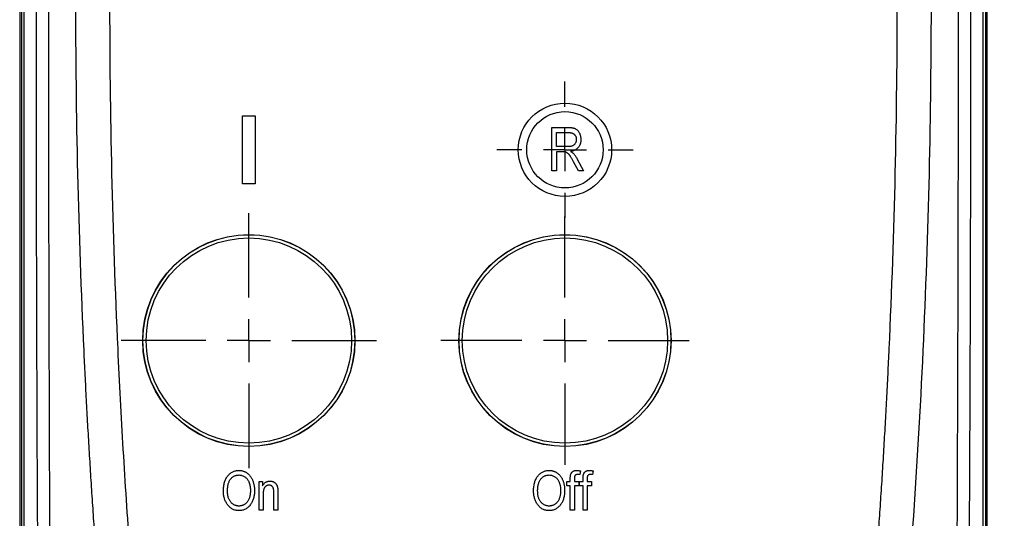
# Model space of a CAD drawing. Header units: millimetres. Extents: x 25 to 1092, y 25 to 838.
# Tile 3 of 46: x 157 to 273, y 302 to 360. Entities that reach past the tile are written whole.
import ezdxf

# ---------------------------------------------------------------- set-up
doc = ezdxf.new("R2010")
doc.units = ezdxf.units.MM
doc.header["$LTSCALE"] = 4
doc.linetypes.add('CENTERX2', pattern=[20.32, 12.7, -2.54, 2.54, -2.54])
doc.layers.add('CENTER', color=40, linetype='CENTERX2')
doc.layers.add('DIMENSIONS', color=140, linetype='Continuous', lineweight=25)
doc.styles.add('SLDTEXTSTYLE0', font='TXT', dxfattribs={"width": 0.7})
doc.dimstyles.new('SLDDIMSTYLE0', dxfattribs={"dimtxt": 8.632031, "dimasz": 13.208, "dimexe": 0, "dimexo": 0.0625, "dimgap": 2.158008, "dimtad": 0, "dimtih": 1, "dimtoh": 1, "dimrnd": 1e-09, "dimzin": 4, "dimdsep": 46, "dimtxsty": 'SLDTEXTSTYLE0', "dimsah": 1, "dimcen": 0.09, "dimadec": 0, "dimazin": 1, "dimtfac": 1, "dimtofl": 0, "dimtmove": 0, "dimatfit": 3, "dimfxl": 0, "dimfrac": 2, "dimtolj": 1, "dimtzin": 12, "dimarcsym": 0})

# ---------------------------------------------------------------- blocks, each defined once
blk = doc.blocks.new('_D')
at = {"layer": 'DIMENSIONS'}
for p, q in [((263.34, 471.64), (355.55, 471.64)), ((342.85, 471.64), (342.85, 399.06)), ((330.02, 383.41), (327.12, 383.41)), ((327.12, 383.41), (327.12, 369.69)), ((355.67, 383.41), (358.57, 383.41)), ((358.57, 383.41), (358.57, 369.69)), ((327.12, 369.69), (330.02, 369.69)), ((358.57, 369.69), (355.67, 369.69)), ((342.85, 254.64), (342.85, 367.75)), ((263.34, 254.64), (355.55, 254.64))]:
    blk.add_line(p, q, dxfattribs=at)
for points in [[(342.85, 471.64), (340.81, 458.44), (344.88, 458.44)], [(342.85, 254.64), (344.88, 267.85), (340.81, 267.85)]]:
    blk.add_solid(points, dxfattribs=at)
at = {"layer": 'DIMENSIONS', "char_height": 8.467, "attachment_point": 1, "style": 'SLDTEXTSTYLE0'}
for s, insert in [('217.0', (326.43, 396.25)), ('8.54', (330.02, 380.6))]:
    blk.add_mtext(s, dxfattribs=dict(at, insert=insert))
blk = doc.blocks.new('SW_CENTERMARKSYMBOL_0')
at = {"layer": 'CENTER', "color": 0}
for p, q in [((0, 5.08), (0, 14.64)), ((0, 0), (0, 2.54)), ((-5.08, 0), (-14.64, 0)), ((0, 0), (-2.54, 0)), ((0, 0), (2.54, 0)), ((0, 0), (0, -2.54)), ((5.08, 0), (14.64, 0)), ((0, -5.08), (0, -14.64))]:
    blk.add_line(p, q, dxfattribs=at)
blk = doc.blocks.new('SW_CENTERMARKSYMBOL_2')
at = {"layer": 'CENTER', "color": 0}
for p, q in [((0, 5.08), (0, 8.04)), ((0, 0), (0, 2.54)), ((-5.08, 0), (-8.04, 0)), ((0, 0), (-2.54, 0)), ((0, 0), (2.54, 0)), ((0, 0), (0, -2.54)), ((5.08, 0), (8.04, 0)), ((0, -5.08), (0, -8.04))]:
    blk.add_line(p, q, dxfattribs=at)
blk = doc.blocks.new('SW_CENTERMARKSYMBOL_3')
at = {"layer": 'CENTER', "color": 0}
for p, q in [((0, 5.08), (0, 15.04)), ((0, 0), (0, 2.54)), ((-5.08, 0), (-15.04, 0)), ((0, 0), (-2.54, 0)), ((0, 0), (2.54, 0)), ((0, 0), (0, -2.54)), ((5.08, 0), (15.04, 0)), ((0, -5.08), (0, -15.04))]:
    blk.add_line(p, q, dxfattribs=at)

msp = doc.modelspace()

# ---------------------------------------------------------------- linework, layer by layer
for p, q in [((157.005, 458.866), (157.005, 267.423)), ((157.009, 458.894), (157.009, 267.394)), ((157.207, 458.866), (157.207, 267.423)), ((157.492, 458.866), (157.492, 267.423)), ((270.526, 267.423), (270.526, 458.866)), ((270.81, 458.866), (270.81, 267.423)), ((271.009, 267.394), (271.009, 458.894)), ((271.012, 267.423), (271.012, 458.866)), ((183.259, 349.144), (184.759, 349.144)), ((183.259, 341.144), (183.259, 349.144)), ((184.759, 349.144), (184.759, 341.144)), ((219.726, 342.644), (219.726, 347.781)), ((219.726, 347.781), (221.612, 347.781)), ((220.259, 345.513), (220.259, 347.18)), ((220.259, 347.18), (221.65, 347.18)), ((221.511, 345.513), (220.259, 345.513)), ((220.259, 344.912), (220.259, 342.644)), ((220.94, 344.912), (220.259, 344.912)), ((222.855, 342.644), (222.262, 343.743)), ((222.71, 344.048), (223.461, 342.644)), ((220.259, 342.644), (219.726, 342.644)), ((223.461, 342.644), (222.855, 342.644)), ((184.759, 341.144), (183.259, 341.144)), ((221.882, 306.006), (221.882, 306.354)), ((222.362, 306.319), (222.362, 306.006)), ((223.019, 306.847), (222.747, 306.847)), ((223.083, 307.267), (223.019, 306.847)), ((223.383, 306.006), (223.383, 306.354)), ((223.863, 306.319), (223.863, 306.006)), ((224.52, 306.847), (224.248, 306.847)), ((224.583, 307.267), (224.52, 306.847)), ((185.212, 306.006), (185.632, 306.006)), ((185.212, 302.644), (185.212, 306.006)), ((185.632, 306.006), (185.632, 305.526)), ((221.461, 306.006), (221.882, 306.006)), ((221.461, 305.526), (221.461, 306.006)), ((221.882, 305.526), (221.461, 305.526)), ((221.882, 302.644), (221.882, 305.526)), ((222.362, 306.006), (222.902, 306.006)), ((222.362, 305.526), (222.362, 302.644)), ((222.902, 305.526), (222.362, 305.526)), ((222.902, 306.006), (222.902, 305.526)), ((222.962, 306.006), (223.383, 306.006)), ((222.962, 305.526), (222.962, 306.006)), ((223.383, 305.526), (222.962, 305.526)), ((223.383, 302.644), (223.383, 305.526)), ((223.863, 306.006), (224.403, 306.006)), ((223.863, 305.526), (223.863, 302.644)), ((224.403, 305.526), (223.863, 305.526)), ((224.403, 306.006), (224.403, 305.526)), ((185.692, 304.479), (185.692, 302.644)), ((186.953, 302.644), (186.953, 304.687)), ((187.433, 304.702), (187.433, 302.644)), ((185.692, 302.644), (185.212, 302.644)), ((187.433, 302.644), (186.953, 302.644)), ((222.362, 302.644), (221.882, 302.644)), ((223.863, 302.644), (223.383, 302.644))]:
    msp.add_line(p, q)
for centre, radius in [((221.259, 345.144), 5.5), ((221.259, 345.144), 4.5), ((184.009, 322.644), 12.5), ((184.009, 322.644), 12.483), ((184.009, 322.644), 12.1), ((221.259, 322.644), 12.5), ((221.259, 322.644), 12.483), ((221.259, 322.644), 12.1)]:
    msp.add_circle(centre, radius)
for points, knots in [([(159.347, 267.69), (159.211, 283.598), (159.12, 299.506), (158.997, 331.325), (158.967, 347.234), (158.967, 379.054), (158.997, 394.964), (159.12, 426.782), (159.211, 442.691), (159.347, 458.598)], [0, 0, 0, 0, 0.25, 0.25, 0.5, 0.5, 0.75, 0.75, 1, 1, 1, 1]), ([(160.693, 458.532), (160.668, 454.239), (160.623, 446.29), (160.544, 430.392), (160.433, 402.89), (160.362, 363.144), (160.433, 323.399), (160.544, 295.896), (160.623, 279.999), (160.668, 272.05), (160.693, 267.756)], [0, 0, 0, 0, 0.0675146, 0.1250002, 0.2500003, 0.5000003, 0.7500002, 0.875, 0.9324855, 1, 1, 1, 1]), ([(267.325, 267.756), (267.418, 283.654), (267.494, 299.552), (267.599, 331.349), (267.627, 347.247), (267.627, 379.042), (267.599, 394.94), (267.494, 426.736), (267.418, 442.634), (267.325, 458.532)], [0, 0, 0, 0, 0.25, 0.25, 0.5, 0.5, 0.75, 0.75, 1, 1, 1, 1]), ([(268.671, 458.598), (268.687, 456.667), (268.719, 452.767), (268.763, 446.859), (268.805, 440.836), (268.855, 432.849), (268.909, 422.848), (268.978, 406.939), (269.035, 387.009), (269.058, 363.144), (269.035, 339.28), (268.978, 319.35), (268.909, 303.44), (268.844, 291.432), (268.767, 279.545), (268.702, 271.591), (268.671, 267.69)], [0, 0, 0, 0, 0.0303493, 0.0612991, 0.0928494, 0.1250002, 0.1868141, 0.249999, 0.3749987, 0.4999992, 0.6249992, 0.7499998, 0.8131824, 0.8749996, 0.9386995, 1, 1, 1, 1]), ([(167.492, 279.884), (167.397, 280.901), (167.209, 282.929), (166.942, 285.966), (166.685, 288.99), (166.439, 292.001), (166.205, 295), (165.983, 297.987), (165.771, 300.961), (165.57, 303.924), (165.38, 306.876), (165.201, 309.815), (165.031, 312.744), (164.872, 315.661), (164.724, 318.567), (164.298, 327.443), (163.783, 342.299), (163.542, 363.144), (163.783, 383.988), (164.323, 399.571), (164.831, 409.907), (165.112, 415.015), (165.424, 420.158), (165.768, 425.335), (166.146, 430.55), (166.558, 435.801), (167.003, 441.091), (167.328, 444.628), (167.492, 446.404)], [0, 0, 0, 0, 0.01836484, 0.03664572, 0.05484422, 0.07296183, 0.09099998, 0.10896009, 0.12684351, 0.1446516, 0.16238564, 0.18004692, 0.19763666, 0.21515605, 0.23260623, 0.24998829, 0.37502202, 0.49999741, 0.62497269, 0.75000622, 0.78047014, 0.81114519, 0.84203752, 0.87315369, 0.90450062, 0.93608554, 0.96791601, 1, 1, 1, 1]), ([(171.411, 446.042), (171.322, 445.06), (171.142, 443.097), (170.885, 440.15), (170.637, 437.201), (170.398, 434.251), (170.17, 431.298), (169.951, 428.344), (169.742, 425.387), (169.542, 422.429), (169.353, 419.469), (169.173, 416.506), (169.002, 413.542), (168.842, 410.576), (168.691, 407.608), (168.268, 398.72), (167.759, 383.901), (167.521, 363.144), (167.759, 342.387), (168.303, 326.577), (168.837, 315.713), (169.168, 309.783), (169.538, 303.86), (169.946, 297.946), (170.394, 292.039), (170.878, 286.139), (171.234, 282.21), (171.411, 280.247)], [0, 0, 0, 0, 0.01780971, 0.03562587, 0.05344868, 0.07127833, 0.08911502, 0.10695894, 0.12481031, 0.1426693, 0.16053612, 0.17841095, 0.19629401, 0.21418547, 0.23208554, 0.24999441, 0.37495702, 0.50000279, 0.62504542, 0.7500115, 0.78581879, 0.82159193, 0.85733246, 0.89304197, 0.92872202, 0.96437417, 1, 1, 1, 1]), ([(256.606, 280.247), (256.696, 281.228), (256.876, 283.192), (257.133, 286.138), (257.381, 289.087), (257.619, 292.037), (257.848, 294.99), (258.066, 297.944), (258.276, 300.901), (258.475, 303.859), (258.665, 306.819), (258.845, 309.782), (259.015, 312.746), (259.176, 315.712), (259.327, 318.68), (259.749, 327.567), (260.259, 342.387), (260.496, 363.144), (260.259, 383.9), (259.715, 399.71), (259.181, 410.575), (258.85, 416.505), (258.48, 422.428), (258.072, 428.343), (257.624, 434.25), (257.14, 440.149), (256.784, 444.078), (256.606, 446.042)], [0, 0, 0, 0, 0.0178093, 0.0356251, 0.0534475, 0.0712767, 0.089113, 0.1069566, 0.1248075, 0.1426661, 0.1605325, 0.178407, 0.1962896, 0.2141807, 0.2320804, 0.2499888, 0.3749516, 0.4999976, 0.62504, 0.7500059, 0.785814, 0.8215879, 0.8573293, 0.8930396, 0.9287204, 0.9643734, 1, 1, 1, 1]), ([(260.526, 446.404), (261.823, 432.563), (262.788, 418.702), (263.753, 397.88), (263.994, 390.932), (264.315, 377.038), (264.395, 370.091), (264.395, 356.197), (264.315, 349.249), (263.994, 335.354), (263.753, 328.408), (262.788, 307.587), (261.823, 293.725), (260.526, 279.884)], [0, 0, 0, 0, 0.25, 0.25, 0.375, 0.375, 0.5, 0.5, 0.625, 0.625, 0.75, 0.75, 1, 1, 1, 1]), ([(221.612, 347.781), (221.66, 347.781), (221.752, 347.78), (221.886, 347.772), (222.01, 347.761), (222.124, 347.746), (222.229, 347.725), (222.323, 347.7), (222.409, 347.672), (222.509, 347.625), (222.624, 347.553), (222.748, 347.443), (222.856, 347.307), (222.952, 347.151), (223.032, 346.975), (223.088, 346.784), (223.122, 346.579), (223.126, 346.438), (223.128, 346.365)], [0, 0, 0, 0, 0.059861, 0.1158671, 0.1680793, 0.2165825, 0.2611372, 0.3018318, 0.3396882, 0.3742913, 0.44084, 0.5092319, 0.5812865, 0.6587661, 0.7397238, 0.8226648, 0.9089988, 1, 1, 1, 1]), ([(221.65, 347.18), (221.688, 347.18), (221.761, 347.179), (221.868, 347.169), (221.967, 347.15), (222.06, 347.129), (222.145, 347.097), (222.223, 347.059), (222.294, 347.015), (222.358, 346.963), (222.412, 346.905), (222.463, 346.844), (222.503, 346.775), (222.537, 346.703), (222.562, 346.625), (222.582, 346.542), (222.591, 346.454), (222.593, 346.393), (222.594, 346.362)], [0, 0, 0, 0, 0.0799571, 0.1551096, 0.2258771, 0.2931028, 0.3564408, 0.4167835, 0.475779, 0.5325829, 0.5885908, 0.6439031, 0.699487, 0.7552592, 0.8132296, 0.8726428, 0.9346728, 1, 1, 1, 1]), ([(222.594, 346.362), (222.593, 346.319), (222.591, 346.236), (222.565, 346.115), (222.528, 346.001), (222.472, 345.897), (222.404, 345.804), (222.325, 345.723), (222.234, 345.656), (222.131, 345.601), (222.009, 345.56), (221.865, 345.532), (221.696, 345.516), (221.576, 345.514), (221.511, 345.513)], [0, 0, 0, 0, 0.0817049, 0.1594826, 0.2351943, 0.3102525, 0.3833424, 0.4541553, 0.5252502, 0.5979298, 0.6772085, 0.7699443, 0.8772446, 1, 1, 1, 1]), ([(223.128, 346.365), (223.127, 346.317), (223.125, 346.224), (223.111, 346.086), (223.088, 345.956), (223.052, 345.833), (223.011, 345.716), (222.957, 345.607), (222.894, 345.504), (222.822, 345.409), (222.741, 345.322), (222.65, 345.243), (222.551, 345.172), (222.443, 345.109), (222.327, 345.054), (222.201, 345.011), (222.067, 344.972), (221.975, 344.955), (221.927, 344.946)], [0, 0, 0, 0, 0.0701236, 0.1369734, 0.2015151, 0.2632468, 0.3238124, 0.3826328, 0.4409845, 0.4989771, 0.5571871, 0.615133, 0.6744598, 0.7349914, 0.7972369, 0.8619681, 0.9294895, 1, 1, 1, 1]), ([(222.262, 343.743), (222.234, 343.794), (222.181, 343.893), (222.103, 344.033), (222.03, 344.159), (221.963, 344.272), (221.9, 344.369), (221.844, 344.454), (221.792, 344.523), (221.731, 344.595), (221.659, 344.67), (221.574, 344.745), (221.489, 344.803), (221.402, 344.847), (221.307, 344.877), (221.199, 344.898), (221.075, 344.91), (220.987, 344.912), (220.94, 344.912)], [0, 0, 0, 0, 0.0927277, 0.177366, 0.2544136, 0.3238894, 0.3853541, 0.4385528, 0.4846307, 0.5229519, 0.5888277, 0.6486112, 0.7025752, 0.7518734, 0.8022474, 0.8601859, 0.9255594, 1, 1, 1, 1]), ([(221.927, 344.946), (221.962, 344.926), (222.029, 344.889), (222.12, 344.83), (222.198, 344.77), (222.242, 344.727), (222.263, 344.706)], [0, 0, 0, 0, 0.2897108, 0.5514969, 0.7881429, 1, 1, 1, 1]), ([(222.263, 344.706), (222.304, 344.656), (222.388, 344.555), (222.503, 344.393), (222.613, 344.226), (222.677, 344.108), (222.71, 344.048)], [0, 0, 0, 0, 0.2455633, 0.4938879, 0.7446128, 1, 1, 1, 1]), ([(181.009, 304.895), (181.011, 304.99), (181.014, 305.174), (181.038, 305.443), (181.079, 305.694), (181.136, 305.929), (181.21, 306.146), (181.3, 306.347), (181.407, 306.531), (181.53, 306.697), (181.665, 306.846), (181.81, 306.974), (181.962, 307.084), (182.123, 307.172), (182.291, 307.243), (182.468, 307.291), (182.653, 307.323), (182.779, 307.326), (182.843, 307.327)], [0, 0, 0, 0, 0.0831919, 0.1620054, 0.2362691, 0.3066253, 0.3736257, 0.4377443, 0.4997343, 0.5601671, 0.6188357, 0.6750154, 0.7296972, 0.7830092, 0.8359127, 0.8894447, 0.9439471, 1, 1, 1, 1]), ([(181.489, 304.887), (181.49, 304.966), (181.492, 305.117), (181.512, 305.337), (181.539, 305.541), (181.582, 305.729), (181.634, 305.901), (181.701, 306.057), (181.778, 306.199), (181.869, 306.322), (181.968, 306.432), (182.074, 306.527), (182.186, 306.608), (182.306, 306.673), (182.432, 306.724), (182.564, 306.761), (182.703, 306.782), (182.798, 306.785), (182.847, 306.787)], [0, 0, 0, 0, 0.0894977, 0.172859, 0.2509968, 0.3240717, 0.3920552, 0.4564133, 0.5170382, 0.5752192, 0.6309928, 0.6850178, 0.7371468, 0.7886677, 0.839836, 0.8916409, 0.9450307, 1, 1, 1, 1]), ([(182.843, 307.327), (182.885, 307.326), (182.968, 307.324), (183.091, 307.311), (183.211, 307.29), (183.328, 307.258), (183.442, 307.219), (183.554, 307.17), (183.662, 307.112), (183.768, 307.047), (183.87, 306.973), (183.966, 306.89), (184.058, 306.8), (184.143, 306.701), (184.223, 306.595), (184.297, 306.48), (184.366, 306.357), (184.429, 306.227), (184.486, 306.09), (184.536, 305.947), (184.577, 305.796), (184.612, 305.64), (184.638, 305.476), (184.658, 305.307), (184.669, 305.131), (184.671, 305.012), (184.671, 304.951)], [0, 0, 0, 0, 0.0374927, 0.074051, 0.1104132, 0.1462906, 0.1823667, 0.2186773, 0.2550749, 0.2922409, 0.3296542, 0.3675328, 0.4056909, 0.4445404, 0.4840761, 0.5247147, 0.5664015, 0.6096676, 0.6539091, 0.6991821, 0.7455791, 0.7934049, 0.8424054, 0.8933528, 0.9457458, 1, 1, 1, 1]), ([(182.847, 306.787), (182.907, 306.784), (183.027, 306.779), (183.202, 306.739), (183.37, 306.671), (183.528, 306.578), (183.674, 306.465), (183.8, 306.33), (183.91, 306.18), (183.963, 306.067), (183.99, 306.01)], [0, 0, 0, 0, 0.1234778, 0.2451583, 0.3674812, 0.4931093, 0.6201345, 0.7449, 0.8709106, 1, 1, 1, 1]), ([(217.559, 304.895), (217.561, 304.99), (217.564, 305.174), (217.588, 305.443), (217.629, 305.694), (217.686, 305.929), (217.76, 306.146), (217.85, 306.347), (217.957, 306.531), (218.08, 306.697), (218.215, 306.846), (218.36, 306.974), (218.512, 307.084), (218.673, 307.172), (218.841, 307.243), (219.018, 307.291), (219.203, 307.323), (219.329, 307.326), (219.393, 307.327)], [0, 0, 0, 0, 0.0831919, 0.1620054, 0.2362691, 0.3066253, 0.3736257, 0.4377443, 0.4997343, 0.5601671, 0.6188357, 0.6750154, 0.7296972, 0.7830092, 0.8359127, 0.8894447, 0.9439471, 1, 1, 1, 1]), ([(218.039, 304.887), (218.04, 304.966), (218.042, 305.117), (218.062, 305.337), (218.089, 305.541), (218.132, 305.729), (218.184, 305.901), (218.251, 306.057), (218.328, 306.199), (218.419, 306.322), (218.518, 306.432), (218.624, 306.527), (218.736, 306.608), (218.856, 306.673), (218.982, 306.724), (219.114, 306.761), (219.253, 306.782), (219.348, 306.785), (219.397, 306.787)], [0, 0, 0, 0, 0.0894977, 0.172859, 0.2509968, 0.3240717, 0.3920552, 0.4564133, 0.5170382, 0.5752192, 0.6309928, 0.6850178, 0.7371468, 0.7886677, 0.839836, 0.8916409, 0.9450307, 1, 1, 1, 1]), ([(219.393, 307.327), (219.435, 307.326), (219.518, 307.324), (219.641, 307.311), (219.761, 307.29), (219.878, 307.258), (219.992, 307.219), (220.104, 307.17), (220.212, 307.112), (220.318, 307.047), (220.42, 306.973), (220.516, 306.89), (220.608, 306.8), (220.693, 306.701), (220.773, 306.595), (220.847, 306.48), (220.916, 306.357), (220.979, 306.227), (221.036, 306.09), (221.086, 305.947), (221.127, 305.796), (221.162, 305.64), (221.188, 305.476), (221.208, 305.307), (221.219, 305.131), (221.221, 305.012), (221.221, 304.951)], [0, 0, 0, 0, 0.0374927, 0.074051, 0.1104132, 0.1462906, 0.1823667, 0.2186773, 0.2550749, 0.2922409, 0.3296542, 0.3675328, 0.4056909, 0.4445404, 0.4840761, 0.5247147, 0.5664015, 0.6096676, 0.6539091, 0.6991821, 0.7455791, 0.7934049, 0.8424054, 0.8933528, 0.9457458, 1, 1, 1, 1]), ([(219.397, 306.787), (219.457, 306.784), (219.577, 306.779), (219.752, 306.739), (219.92, 306.671), (220.078, 306.578), (220.224, 306.465), (220.35, 306.33), (220.46, 306.18), (220.513, 306.067), (220.54, 306.01)], [0, 0, 0, 0, 0.1234778, 0.2451583, 0.3674812, 0.4931093, 0.6201345, 0.7449, 0.8709106, 1, 1, 1, 1]), ([(221.882, 306.354), (221.883, 306.415), (221.885, 306.527), (221.899, 306.684), (221.925, 306.817), (221.96, 306.929), (222.009, 307.022), (222.066, 307.103), (222.136, 307.171), (222.216, 307.228), (222.308, 307.274), (222.41, 307.305), (222.524, 307.324), (222.603, 307.326), (222.644, 307.327)], [0, 0, 0, 0, 0.1264996, 0.2369778, 0.3316437, 0.411402, 0.4826817, 0.5515792, 0.6191003, 0.6876159, 0.7582968, 0.8334876, 0.9129518, 1, 1, 1, 1]), ([(222.747, 306.847), (222.715, 306.846), (222.655, 306.844), (222.571, 306.824), (222.502, 306.789), (222.456, 306.747), (222.429, 306.705), (222.41, 306.669), (222.396, 306.625), (222.384, 306.576), (222.373, 306.521), (222.367, 306.459), (222.362, 306.391), (222.362, 306.344), (222.362, 306.319)], [0, 0, 0, 0, 0.1261586, 0.2368911, 0.3356839, 0.4282381, 0.4771777, 0.5312606, 0.5913577, 0.6574977, 0.7315551, 0.8134523, 0.9025104, 1, 1, 1, 1]), ([(222.644, 307.327), (222.679, 307.327), (222.748, 307.325), (222.856, 307.313), (222.968, 307.295), (223.044, 307.276), (223.083, 307.267)], [0, 0, 0, 0, 0.2308527, 0.4734655, 0.7309476, 1, 1, 1, 1]), ([(223.383, 306.354), (223.384, 306.415), (223.386, 306.527), (223.4, 306.684), (223.426, 306.817), (223.461, 306.929), (223.51, 307.022), (223.567, 307.103), (223.637, 307.171), (223.717, 307.228), (223.809, 307.274), (223.911, 307.305), (224.025, 307.324), (224.104, 307.326), (224.145, 307.327)], [0, 0, 0, 0, 0.1264996, 0.2369778, 0.3316437, 0.411402, 0.4826817, 0.5515792, 0.6191003, 0.6876159, 0.7582968, 0.8334876, 0.9129518, 1, 1, 1, 1]), ([(224.248, 306.847), (224.216, 306.846), (224.156, 306.844), (224.072, 306.824), (224.003, 306.789), (223.957, 306.747), (223.93, 306.705), (223.911, 306.669), (223.897, 306.625), (223.885, 306.576), (223.874, 306.521), (223.868, 306.459), (223.863, 306.391), (223.863, 306.344), (223.863, 306.319)], [0, 0, 0, 0, 0.1261586, 0.2368911, 0.3356839, 0.4282381, 0.4771777, 0.5312606, 0.5913577, 0.6574977, 0.7315551, 0.8134523, 0.9025104, 1, 1, 1, 1]), ([(224.145, 307.327), (224.179, 307.327), (224.249, 307.325), (224.357, 307.313), (224.469, 307.295), (224.545, 307.276), (224.583, 307.267)], [0, 0, 0, 0, 0.2308527, 0.4734655, 0.7309476, 1, 1, 1, 1]), ([(183.99, 306.01), (184.006, 305.971), (184.038, 305.893), (184.08, 305.772), (184.113, 305.646), (184.143, 305.518), (184.164, 305.385), (184.18, 305.249), (184.19, 305.108), (184.191, 305.013), (184.191, 304.965)], [0, 0, 0, 0, 0.1178486, 0.2371576, 0.3577696, 0.4807254, 0.6057821, 0.7344477, 0.8651694, 1, 1, 1, 1]), ([(185.632, 305.526), (185.658, 305.569), (185.707, 305.653), (185.795, 305.764), (185.892, 305.857), (185.997, 305.935), (186.111, 305.995), (186.234, 306.036), (186.364, 306.062), (186.454, 306.065), (186.5, 306.066)], [0, 0, 0, 0, 0.1396002, 0.2696963, 0.3940514, 0.5136611, 0.6316347, 0.7502744, 0.8726736, 1, 1, 1, 1]), ([(186.4, 305.586), (186.374, 305.586), (186.322, 305.584), (186.247, 305.572), (186.176, 305.552), (186.109, 305.524), (186.045, 305.49), (185.987, 305.446), (185.932, 305.395), (185.882, 305.335), (185.836, 305.267), (185.797, 305.187), (185.765, 305.096), (185.738, 304.994), (185.718, 304.881), (185.703, 304.757), (185.693, 304.622), (185.692, 304.528), (185.692, 304.479)], [0, 0, 0, 0, 0.0530325, 0.1041442, 0.1532601, 0.2016254, 0.2498919, 0.2985767, 0.3485515, 0.40047, 0.45504, 0.5148297, 0.5792677, 0.6497878, 0.726724, 0.8105757, 0.9016044, 1, 1, 1, 1]), ([(186.953, 304.687), (186.952, 304.745), (186.951, 304.852), (186.941, 305), (186.921, 305.124), (186.896, 305.225), (186.86, 305.309), (186.816, 305.381), (186.763, 305.442), (186.702, 305.494), (186.634, 305.535), (186.561, 305.565), (186.482, 305.583), (186.428, 305.585), (186.4, 305.586)], [0, 0, 0, 0, 0.1442167, 0.2683822, 0.3723446, 0.456741, 0.530103, 0.5990465, 0.6662766, 0.7329978, 0.7991182, 0.8641618, 0.930883, 1, 1, 1, 1]), ([(186.5, 306.066), (186.536, 306.065), (186.607, 306.063), (186.711, 306.047), (186.811, 306.02), (186.905, 305.981), (186.993, 305.934), (187.075, 305.882), (187.145, 305.82), (187.208, 305.753), (187.262, 305.677), (187.31, 305.591), (187.347, 305.493), (187.374, 305.405), (187.391, 305.327), (187.402, 305.259), (187.413, 305.185), (187.419, 305.103), (187.427, 305.013), (187.429, 304.916), (187.433, 304.812), (187.433, 304.74), (187.433, 304.702)], [0, 0, 0, 0, 0.0570757, 0.1122429, 0.166711, 0.2207377, 0.2739465, 0.3243968, 0.3735872, 0.4216333, 0.4703193, 0.521782, 0.5767283, 0.6356903, 0.6676771, 0.7038551, 0.7433881, 0.787184, 0.834397, 0.8854861, 0.9410172, 1, 1, 1, 1]), ([(220.54, 306.01), (220.556, 305.971), (220.588, 305.893), (220.63, 305.772), (220.663, 305.646), (220.693, 305.518), (220.714, 305.385), (220.73, 305.249), (220.74, 305.108), (220.741, 305.013), (220.741, 304.965)], [0, 0, 0, 0, 0.1178486, 0.2371576, 0.3577696, 0.4807254, 0.6057821, 0.7344477, 0.8651694, 1, 1, 1, 1]), ([(181.477, 303.309), (181.439, 303.365), (181.364, 303.476), (181.27, 303.654), (181.189, 303.84), (181.124, 304.035), (181.071, 304.238), (181.035, 304.449), (181.013, 304.669), (181.01, 304.819), (181.009, 304.895)], [0, 0, 0, 0, 0.1198666, 0.2390237, 0.359553, 0.4815592, 0.6054682, 0.7329682, 0.8642496, 1, 1, 1, 1]), ([(182.836, 303.125), (182.79, 303.126), (182.7, 303.129), (182.566, 303.151), (182.438, 303.187), (182.315, 303.238), (182.198, 303.304), (182.086, 303.383), (181.98, 303.478), (181.878, 303.586), (181.787, 303.708), (181.707, 303.842), (181.639, 303.988), (181.585, 304.145), (181.542, 304.314), (181.511, 304.495), (181.493, 304.687), (181.491, 304.819), (181.489, 304.887)], [0, 0, 0, 0, 0.055613, 0.1095812, 0.1629245, 0.2161016, 0.2698924, 0.3249172, 0.381919, 0.4417914, 0.503291, 0.565809, 0.6300283, 0.6968108, 0.766993, 0.8405866, 0.9179833, 1, 1, 1, 1]), ([(184.191, 304.965), (184.19, 304.892), (184.189, 304.75), (184.169, 304.543), (184.14, 304.35), (184.096, 304.171), (184.043, 304.005), (183.976, 303.853), (183.896, 303.715), (183.805, 303.591), (183.704, 303.482), (183.598, 303.386), (183.486, 303.306), (183.367, 303.24), (183.243, 303.187), (183.113, 303.151), (182.976, 303.129), (182.883, 303.126), (182.836, 303.125)], [0, 0, 0, 0, 0.0855866, 0.166358, 0.2422208, 0.3136984, 0.3814544, 0.4457915, 0.5075622, 0.567456, 0.6254272, 0.6808423, 0.7343125, 0.7870147, 0.8389631, 0.891397, 0.9450768, 1, 1, 1, 1]), ([(184.671, 304.951), (184.67, 304.868), (184.667, 304.706), (184.646, 304.468), (184.607, 304.242), (184.558, 304.028), (184.491, 303.825), (184.41, 303.635), (184.315, 303.455), (184.238, 303.345), (184.2, 303.291)], [0, 0, 0, 0, 0.1416907, 0.2774613, 0.4074958, 0.5327188, 0.6537263, 0.7710597, 0.8863102, 1, 1, 1, 1]), ([(218.027, 303.309), (217.989, 303.365), (217.914, 303.476), (217.82, 303.654), (217.739, 303.84), (217.674, 304.035), (217.621, 304.238), (217.585, 304.449), (217.563, 304.669), (217.56, 304.819), (217.559, 304.895)], [0, 0, 0, 0, 0.1198666, 0.2390237, 0.359553, 0.4815592, 0.6054682, 0.7329682, 0.8642496, 1, 1, 1, 1]), ([(219.386, 303.125), (219.34, 303.126), (219.25, 303.129), (219.116, 303.151), (218.988, 303.187), (218.865, 303.238), (218.748, 303.304), (218.636, 303.383), (218.53, 303.478), (218.428, 303.586), (218.337, 303.708), (218.257, 303.842), (218.189, 303.988), (218.135, 304.145), (218.092, 304.314), (218.061, 304.495), (218.043, 304.687), (218.041, 304.819), (218.039, 304.887)], [0, 0, 0, 0, 0.055613, 0.1095812, 0.1629245, 0.2161016, 0.2698924, 0.3249172, 0.381919, 0.4417914, 0.503291, 0.565809, 0.6300283, 0.6968108, 0.766993, 0.8405866, 0.9179833, 1, 1, 1, 1]), ([(220.741, 304.965), (220.74, 304.892), (220.739, 304.75), (220.719, 304.543), (220.69, 304.35), (220.646, 304.171), (220.593, 304.005), (220.526, 303.853), (220.446, 303.715), (220.355, 303.591), (220.254, 303.482), (220.148, 303.386), (220.036, 303.306), (219.917, 303.24), (219.793, 303.187), (219.663, 303.151), (219.526, 303.129), (219.433, 303.126), (219.386, 303.125)], [0, 0, 0, 0, 0.0855866, 0.166358, 0.2422208, 0.3136984, 0.3814544, 0.4457915, 0.5075622, 0.567456, 0.6254272, 0.6808423, 0.7343125, 0.7870147, 0.8389631, 0.891397, 0.9450768, 1, 1, 1, 1]), ([(221.221, 304.951), (221.22, 304.868), (221.217, 304.706), (221.196, 304.468), (221.157, 304.242), (221.108, 304.028), (221.041, 303.825), (220.96, 303.635), (220.865, 303.455), (220.788, 303.345), (220.75, 303.291)], [0, 0, 0, 0, 0.1416907, 0.2774613, 0.4074958, 0.5327188, 0.6537263, 0.7710597, 0.8863102, 1, 1, 1, 1]), ([(182.84, 302.584), (182.771, 302.586), (182.636, 302.59), (182.438, 302.625), (182.251, 302.682), (182.073, 302.762), (181.907, 302.865), (181.751, 302.991), (181.605, 303.139), (181.521, 303.252), (181.477, 303.309)], [0, 0, 0, 0, 0.1284641, 0.2521184, 0.3734764, 0.4930039, 0.6137088, 0.7372765, 0.8655036, 1, 1, 1, 1]), ([(184.2, 303.291), (184.157, 303.235), (184.071, 303.125), (183.925, 302.98), (183.769, 302.858), (183.603, 302.757), (183.426, 302.68), (183.24, 302.624), (183.043, 302.591), (182.909, 302.586), (182.84, 302.584)], [0, 0, 0, 0, 0.1337649, 0.2614594, 0.3854851, 0.5058366, 0.6259463, 0.7469128, 0.8709846, 1, 1, 1, 1]), ([(219.39, 302.584), (219.321, 302.586), (219.186, 302.59), (218.988, 302.625), (218.801, 302.682), (218.623, 302.762), (218.457, 302.865), (218.301, 302.991), (218.155, 303.139), (218.071, 303.252), (218.027, 303.309)], [0, 0, 0, 0, 0.1284641, 0.2521184, 0.3734764, 0.4930039, 0.6137088, 0.7372765, 0.8655036, 1, 1, 1, 1]), ([(220.75, 303.291), (220.707, 303.235), (220.621, 303.125), (220.475, 302.98), (220.319, 302.858), (220.153, 302.757), (219.976, 302.68), (219.79, 302.624), (219.593, 302.591), (219.459, 302.586), (219.39, 302.584)], [0, 0, 0, 0, 0.1337649, 0.2614594, 0.3854851, 0.5058366, 0.6259463, 0.7469128, 0.8709846, 1, 1, 1, 1])]:
    msp.add_open_spline(points, degree=3, knots=knots)

# ---------------------------------------------------------------- block references
at = {"layer": 'CENTER'}
for name, p in [('SW_CENTERMARKSYMBOL_2', (221.259, 345.144)), ('SW_CENTERMARKSYMBOL_3', (184.009, 322.644)), ('SW_CENTERMARKSYMBOL_0', (221.259, 322.644))]:
    msp.add_blockref(name, p, dxfattribs=at)

# ---------------------------------------------------------------- dimensions: what is measured, and where the dimension line sits
at = {"layer": 'DIMENSIONS'}
dim = msp.add_linear_dim(base=(342.846, 254.644), p1=(258.259, 471.644), p2=(258.259, 254.644), angle=90, dimstyle='SLDDIMSTYLE0', dxfattribs=at)
dim.commit()
dim.dimension.update_dxf_attribs({"geometry": '_D', "text_midpoint": (342.846, 383.406), "dimtype": 160})

doc.saveas('drawing.dxf')
